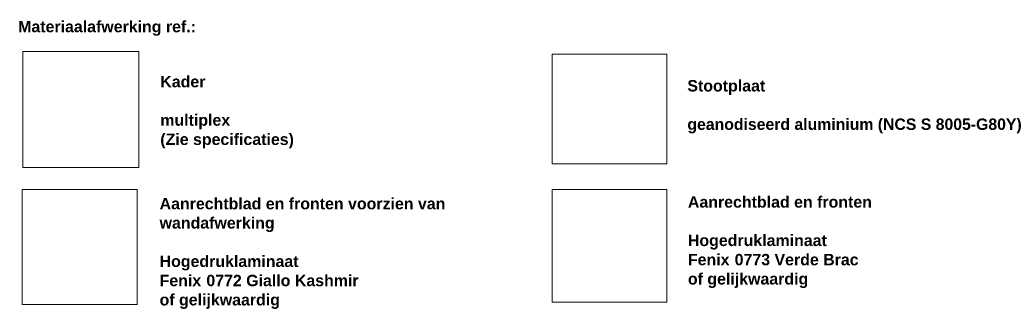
# Model space of a CAD drawing. Header units: millimetres. Extents: x 59308 to 100575, y -9418 to 40126.
# Tile 17 of 17: x 83301 to 100575, y 14287 to 19369. Entities that reach past the tile are written whole.
import ezdxf

# ---------------------------------------------------------------- set-up
doc = ezdxf.new("R2010")
doc.units = ezdxf.units.MM
doc.linetypes.add('Dash_2_', pattern=[6.35, 3.175, -3.175])
doc.layers.add('A09-G--', color=8, linetype='Dash_2_', lineweight=5)
doc.layers.add('A09-NT--5', color=7, linetype='Continuous', lineweight=5)
doc.styles.add('Arial_B', font='arialbd.ttf', dxfattribs={"height": 200})
picture_1 = doc.add_image_def('image1.jpg', size_in_pixel=(1021, 1021))
picture_2 = doc.add_image_def('image5.png', size_in_pixel=(686, 687))
picture_3 = doc.add_image_def('image6.jpg', size_in_pixel=(247, 243))
picture_4 = doc.add_image_def('image7.png', size_in_pixel=(527, 505))

msp = doc.modelspace()

# ---------------------------------------------------------------- texts
at = {"layer": 'A09-NT--5', "char_height": 200, "attachment_point": 1, "style": 'Arial_B', "bg_fill": 3, "box_fill_scale": 1.25, "bg_fill_color": 256, "bg_fill_true_color": 13158600, "bg_fill_transparency": 0}
for s, insert, width in [('Materiaalafwerking ref.:', (83273, 19348.6), 3872.151), ('Kader', (85767, 18382.6), 978.059), ('Stootplaat ', (95014.3, 18310), 1771.729), ('multiplex', (85767, 17707.9), 1507.172), ('geanodiseerd aluminium (NCS S 8005-G80Y) ', (95014.3, 17635.4), 7375.525), ('Aanrechtblad en fronten voorzien van ', (85755, 16241.7), 6253.162), ('Aanrechtblad en fronten ', (95023.7, 16271.2), 4064.556), ('wandafwerking', (85755, 15904.3), 2509.282), ('Hogedruklaminaat', (95023.7, 15596.6), 2998.311), ('Hogedruklaminaat', (85755, 15229.6), 2998.311), ('of gelijkwaardig', (95023.7, 14921.9), 2613.501), ('of gelijkwaardig', (85755, 14554.9), 2613.501)]:
    msp.add_mtext(s, dxfattribs=dict(at, insert=insert, width=width))

# ---------------------------------------------------------------- pictures from other files: only their frames are drawn
at = {"layer": 'A09-G--'}
image = msp.add_image(picture_1, insert=(83354.3, 16776.6), size_in_units=(2034.9, 2034.9), dxfattribs=at)
image.dxf.flags = 7
image = msp.add_image(picture_4, insert=(92642.3, 16837.3), size_in_units=(2013.3, 1929.2), dxfattribs=at)
image.dxf.flags = 7
image = msp.add_image(picture_2, insert=(83342.3, 14368.7), size_in_units=(2016.6, 2019.5), dxfattribs=at)
image.dxf.flags = 7
image = msp.add_image(picture_3, insert=(92642.3, 14411.2), size_in_units=(2009.5, 1976.9), dxfattribs=at)
image.dxf.flags = 7

# ---------------------------------------------------------------- next in the draw order: texts
at = {"layer": 'A09-NT--5', "char_height": 200, "attachment_point": 1, "style": 'Arial_B', "bg_fill": 3, "box_fill_scale": 1.25, "bg_fill_color": 256, "bg_fill_true_color": 13158600, "bg_fill_transparency": 0}
for s, insert, width in [('(Zie specificaties)', (85767, 17370.5), 2886.075), ('Fenix ', (95023.7, 15259.2), 994.093), ('0773 Verde Brac ', (95843.9, 15259.2), 2789.872), ('Fenix ', (85755, 14892.3), 994.093), ('0772 Giallo Kashmir ', (86575.2, 14892.3), 3391.138)]:
    msp.add_mtext(s, dxfattribs=dict(at, insert=insert, width=width))

doc.saveas('drawing.dxf')
